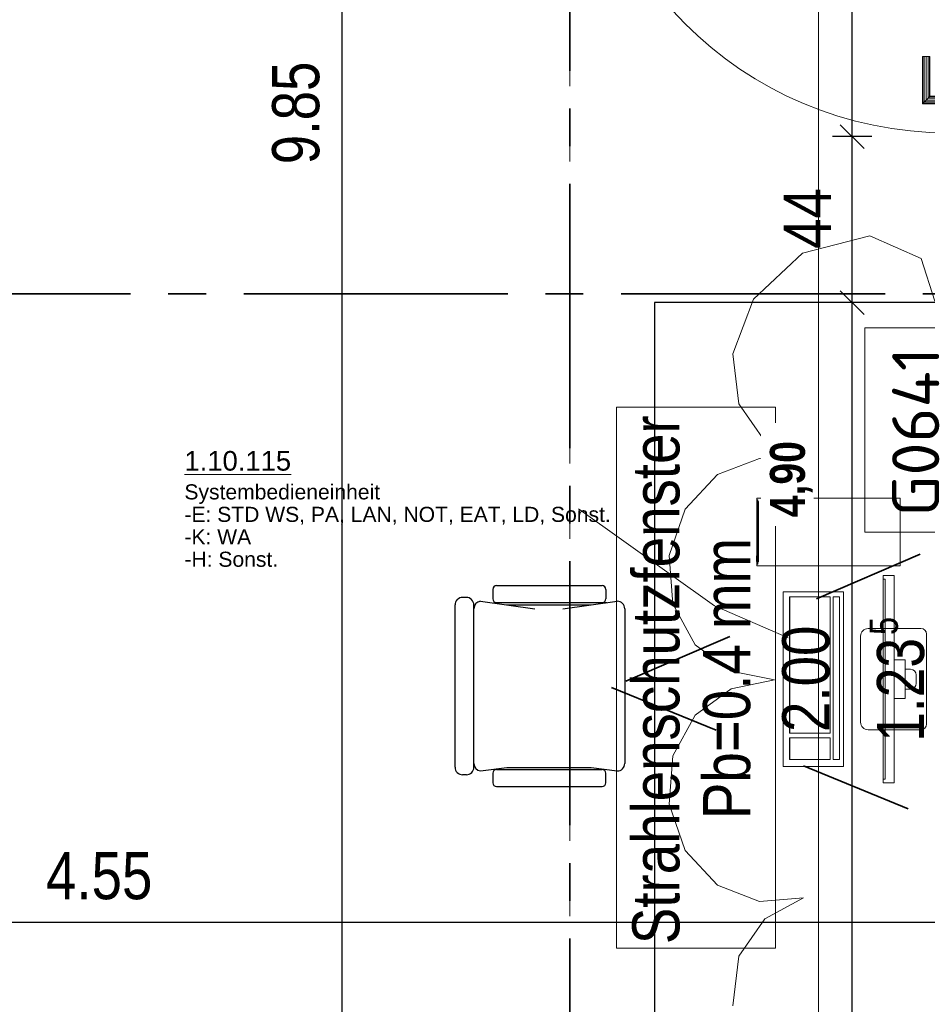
# Model space of a CAD drawing. Header units: metres. Extents: x 29.9 to 45.4, y 22.2 to 35.7.
# Tile 7 of 41: x 33 to 35.4, y 29.4 to 32. Entities that reach past the tile are written whole.
import ezdxf

# ---------------------------------------------------------------- set-up
doc = ezdxf.new("R2010")
doc.units = ezdxf.units.M
for name, pattern in [('_Achse Bemassung_', [0.00309, 0.0015, -0.00053, 0.00053, -0.00053]), ('_Rasterlinie_', [0.0075, 0.004, -0.001, 0.0015, -0.001]), ('IMPORT-STRICHPUNKT2_S5 _5_', [1, 0.7, -0.1, 0.1, -0.1]), ('IMPORT-VERDECKT2_S2 _5_', [0.55, 0.3, -0.25])]:
    doc.linetypes.add(name, pattern=pattern)
for name, color, linetype, lineweight, true_color in [('1233-X-Ref ARC-BTG_00_dwg', 7, 'Continuous', 5, 0x767676), ('M---BAUGD------', 7, 'Continuous', 5, 0xf50000), ('Tür', 1, 'Continuous', 25, 0xff0000)]:
    doc.layers.add(name, color=color, linetype=linetype, lineweight=lineweight, true_color=true_color)
for name, color, linetype, lineweight in [('A-DOOR', 7, 'Continuous', 9), ('Achsen', 7, 'Continuous', 25), ('Allgemein01', 7, 'Continuous', 9), ('HT---MT-Einrichtung', 7, 'Continuous', 9), ('M---TEXTD------', 7, 'Continuous', 5), ('M---VERMD------', 7, 'Continuous', 5), ('M---VERMD-------50', 7, 'Continuous', 5), ('Möbel lose _GR relevant_', 7, 'IMPORT-VERDECKT2_S2 _5_', 25), ('S-GRID', 7, 'Continuous', 5)]:
    doc.layers.add(name, color=color, linetype=linetype, lineweight=lineweight)
doc.styles.add('Arial', font='arial.ttf', dxfattribs={"width": 0.8, "height": 0.125})
doc.styles.add('Arial_12', font='arial.ttf', dxfattribs={"width": 0.82, "height": 0.075})
doc.styles.add('Arial_16', font='arial.ttf', dxfattribs={"width": 0.81, "height": 0.125})
doc.styles.add('Arial_18', font='arial.ttf', dxfattribs={"height": 0.052})
doc.styles.add('Arial_19', font='arial.ttf', dxfattribs={"height": 0.04})
doc.styles.add('Arial_3', font='arial.ttf', dxfattribs={"width": 0.83, "height": 0.125})
doc.styles.add('Arial_B', font='arialbd.ttf', dxfattribs={"width": 0.8, "height": 0.092857})
doc.styles.add('ISOCP', font='isocp___.ttf', dxfattribs={"width": 1.14, "height": 0.125})
doc.dimstyles.new('HT-BEM-AFU_2', dxfattribs={"dimscale": 0.3048, "dimtxt": 0.091823, "dimasz": 0.164042, "dimexe": 0.164042, "dimexo": 0.0625, "dimgap": 0.016404, "dimtad": 1, "dimrnd": 0.001, "dimzin": 0, "dimdsep": 46, "dimtxsty": 'Arial_B', "dimblk1": 'OBLIQUE', "dimblk2": 'OBLIQUE', "dimsah": 1, "dimcen": 0.09, "dimdle": 0.082021, "dimazin": 0, "dimtfac": 1, "dimtdec": 4, "dimtix": 1, "dimtmove": 0, "dimatfit": 3, "dimfxl": 0.164042, "dimfxlon": 1, "dimtvp": 1, "dimtfill": 1, "dimtolj": 1, "dimtzin": 0, "dimarcsym": 2})

# ---------------------------------------------------------------- blocks, each defined once
blk = doc.blocks.new('DirectShape - GSKKBA-5M GG-- 000V21-260422-2515613-OKFFB EG - G0641-Rö-für Ausschreibung')
at = {"layer": 'A-DOOR'}
for p, q in [((0.0863, 0.2407), (0.085, 0.242)), ((0.085, 0.242), (0.085, 0.192)), ((0.085, 0.242), (0.0863, 0.2407)), ((0.21, 0.242), (0.085, 0.242)), ((0.09, 0.237), (0.0863, 0.2407)), ((0.0863, 0.2407), (0.0863, 0.192)), ((0.0863, 0.2407), (0.0863, 0.192)), ((0.0863, 0.2407), (0.09, 0.237)), ((0.21, 0.2407), (0.0863, 0.2407)), ((0.21, 0.2407), (0.0863, 0.2407)), ((0.095, 0.232), (0.09, 0.237)), ((0.09, 0.237), (0.09, 0.192)), ((0.09, 0.237), (0.09, 0.192)), ((0.09, 0.237), (0.095, 0.232)), ((0.21, 0.237), (0.09, 0.237)), ((0.21, 0.237), (0.09, 0.237)), ((0.21, 0.2407), (0.21, 0.242)), ((0.21, 0.242), (0.21, 0.2407)), ((0.21, 0.237), (0.21, 0.2407)), ((0.21, 0.2407), (0.21, 0.237)), ((0.21, 0.237), (0.21, 0.232)), ((0.21, 0.232), (0.21, 0.237)), ((0.095, 0.192), (0.095, 0.232)), ((0.095, 0.232), (0.095, 0.192)), ((0.095, 0.232), (0.1, 0.227)), ((0.1, 0.227), (0.095, 0.232)), ((0.095, 0.232), (0.21, 0.232)), ((0.21, 0.232), (0.095, 0.232)), ((0.1, 0.227), (0.1, 0.192)), ((0.1, 0.227), (0.1037, 0.2233)), ((0.1037, 0.2233), (0.1, 0.227)), ((0.1, 0.227), (0.1, 0.192)), ((0.21, 0.227), (0.1, 0.227)), ((0.21, 0.227), (0.1, 0.227)), ((0.1037, 0.2233), (0.1037, 0.192)), ((0.1037, 0.2233), (0.105, 0.222)), ((0.105, 0.222), (0.1037, 0.2233)), ((0.1037, 0.2233), (0.1037, 0.192)), ((0.21, 0.2233), (0.1037, 0.2233)), ((0.21, 0.2233), (0.1037, 0.2233)), ((0.105, 0.222), (0.105, 0.192)), ((0.21, 0.222), (0.105, 0.222)), ((0.21, 0.232), (0.21, 0.227)), ((0.21, 0.227), (0.21, 0.232)), ((0.21, 0.227), (0.21, 0.2233)), ((0.21, 0.2233), (0.21, 0.227)), ((0.21, 0.2233), (0.21, 0.222)), ((0.21, 0.222), (0.21, 0.2233)), ((1, 0.192), (0.01, 0.192)), ((0.01, 0.192), (0.01, 0.152)), ((0.01, 0.152), (0.01, 0.192)), ((1, 0.192), (0.01, 0.192)), ((0.0712, 0.2045), (0.0675, 0.2045)), ((0.0675, 0.2045), (0.0712, 0.2045)), ((0.0675, 0.192), (0.0675, 0.2045)), ((0.0712, 0.2045), (0.0675, 0.2045)), ((0.0675, 0.2045), (0.0712, 0.2045)), ((0.0675, 0.192), (0.0675, 0.2045)), ((0.0675, 0.192), (0.0712, 0.192)), ((0.0712, 0.192), (0.0675, 0.192)), ((0.0675, 0.192), (0.0712, 0.192)), ((0.0712, 0.192), (0.0675, 0.192)), ((0.0712, 0.2045), (0.0812, 0.2045)), ((0.0812, 0.2045), (0.0712, 0.2045)), ((0.0712, 0.2045), (0.0712, 0.192)), ((0.0712, 0.192), (0.0712, 0.2045)), ((0.0712, 0.2045), (0.0812, 0.2045)), ((0.0812, 0.2045), (0.0712, 0.2045)), ((0.0712, 0.2045), (0.0712, 0.192)), ((0.0712, 0.192), (0.0712, 0.2045)), ((0.0712, 0.192), (0.0812, 0.192)), ((0.0812, 0.192), (0.0712, 0.192)), ((0.0712, 0.192), (0.0812, 0.192)), ((0.0812, 0.192), (0.0712, 0.192)), ((0.0812, 0.2045), (0.095, 0.2045)), ((0.095, 0.2045), (0.0812, 0.2045)), ((0.0812, 0.192), (0.0812, 0.2045)), ((0.0812, 0.192), (0.0812, 0.2045)), ((0.0812, 0.2045), (0.095, 0.2045)), ((0.095, 0.2045), (0.0812, 0.2045)), ((0.0812, 0.192), (0.0812, 0.2045)), ((0.0812, 0.192), (0.0812, 0.2045)), ((0.0812, 0.192), (0.095, 0.192)), ((0.095, 0.192), (0.0812, 0.192)), ((0.0812, 0.192), (0.095, 0.192)), ((0.095, 0.192), (0.0812, 0.192)), ((0.0863, 0.192), (0.085, 0.192)), ((0.085, 0.192), (0.0863, 0.192)), ((0.09, 0.192), (0.0863, 0.192)), ((0.0863, 0.192), (0.09, 0.192)), ((0.095, 0.192), (0.09, 0.192)), ((0.09, 0.192), (0.095, 0.192)), ((0.095, 0.2045), (0.1087, 0.2045)), ((0.1087, 0.2045), (0.095, 0.2045)), ((0.095, 0.192), (0.095, 0.2045)), ((0.095, 0.192), (0.095, 0.2045)), ((0.095, 0.2045), (0.1087, 0.2045)), ((0.1087, 0.2045), (0.095, 0.2045)), ((0.095, 0.192), (0.095, 0.2045)), ((0.095, 0.192), (0.095, 0.2045)), ((0.095, 0.192), (0.1087, 0.192)), ((0.1087, 0.192), (0.095, 0.192)), ((0.1, 0.192), (0.095, 0.192)), ((0.095, 0.192), (0.1, 0.192)), ((0.095, 0.192), (0.1087, 0.192)), ((0.1087, 0.192), (0.095, 0.192)), ((0.1, 0.192), (0.1037, 0.192)), ((0.1037, 0.192), (0.1, 0.192)), ((0.1037, 0.192), (0.105, 0.192)), ((0.105, 0.192), (0.1037, 0.192)), ((0.1087, 0.2045), (0.1188, 0.2045)), ((0.1188, 0.2045), (0.1087, 0.2045)), ((0.1087, 0.192), (0.1087, 0.2045)), ((0.1087, 0.192), (0.1087, 0.2045)), ((0.1087, 0.2045), (0.1188, 0.2045)), ((0.1188, 0.2045), (0.1087, 0.2045)), ((0.1087, 0.192), (0.1087, 0.2045)), ((0.1087, 0.192), (0.1087, 0.2045)), ((0.1087, 0.192), (0.1188, 0.192)), ((0.1188, 0.192), (0.1087, 0.192)), ((0.1087, 0.192), (0.1188, 0.192)), ((0.1188, 0.192), (0.1087, 0.192)), ((0.1188, 0.2045), (0.1225, 0.2045)), ((0.1225, 0.2045), (0.1188, 0.2045)), ((0.1188, 0.192), (0.1188, 0.2045)), ((0.1188, 0.192), (0.1188, 0.2045)), ((0.1188, 0.2045), (0.1225, 0.2045)), ((0.1225, 0.2045), (0.1188, 0.2045)), ((0.1188, 0.192), (0.1188, 0.2045)), ((0.1188, 0.192), (0.1188, 0.2045)), ((0.1188, 0.192), (0.1225, 0.192)), ((0.1225, 0.192), (0.1188, 0.192)), ((0.1188, 0.192), (0.1225, 0.192)), ((0.1225, 0.192), (0.1188, 0.192)), ((0.1225, 0.192), (0.1225, 0.2045)), ((0.1225, 0.192), (0.1225, 0.2045)), ((1, 0.152), (1, 0.192)), ((1, 0.152), (1, 0.192)), ((0, 0.172), (-0.03, 0.172)), ((-0.03, 0.172), (-0.03, 0.152)), ((-0.03, 0.152), (-0.03, 0.172)), ((0, 0.172), (-0.03, 0.172)), ((0.03, 0.172), (0, 0.172)), ((0, 0.172), (0, -0.02)), ((0, -0.02), (0, 0.172)), ((0.03, 0.172), (0, 0.172)), ((0, 0.152), (0, 0.172)), ((0, 0.152), (0, 0.172)), ((0.03, -0.02), (0.03, 0.172)), ((0.03, -0.02), (0.03, 0.172)), ((1.01, 0.172), (0.98, 0.172)), ((0.98, 0.172), (0.98, -0.02)), ((0.98, -0.02), (0.98, 0.172)), ((1.01, 0.172), (0.98, 0.172)), ((1.04, 0.172), (1.01, 0.172)), ((1.01, 0.172), (1.01, 0.152)), ((1.01, 0.172), (1.01, 0.152)), ((1.04, 0.172), (1.01, 0.172)), ((1.01, -0.02), (1.01, 0.172)), ((1.01, -0.02), (1.01, 0.172)), ((1.04, 0.152), (1.04, 0.172)), ((1.04, 0.172), (1.04, 0.152)), ((-0.03, 0.152), (0, 0.152)), ((-0.03, 0.152), (0, 0.152)), ((0.01, 0.152), (1, 0.152)), ((0.01, 0.152), (1, 0.152)), ((0.0712, 0.152), (0.0675, 0.152)), ((0.0675, 0.152), (0.0712, 0.152)), ((0.0675, 0.1395), (0.0675, 0.152)), ((0.0712, 0.152), (0.0675, 0.152)), ((0.0675, 0.152), (0.0712, 0.152)), ((0.0675, 0.1395), (0.0675, 0.152)), ((0.0712, 0.1395), (0.0675, 0.1395)), ((0.0675, 0.1395), (0.0712, 0.1395)), ((0.0712, 0.1395), (0.0675, 0.1395)), ((0.0675, 0.1395), (0.0712, 0.1395)), ((0.0812, 0.152), (0.0712, 0.152)), ((0.0712, 0.152), (0.0812, 0.152)), ((0.0712, 0.152), (0.0712, 0.1395)), ((0.0712, 0.1395), (0.0712, 0.152)), ((0.0812, 0.152), (0.0712, 0.152)), ((0.0712, 0.152), (0.0812, 0.152)), ((0.0712, 0.152), (0.0712, 0.1395)), ((0.0712, 0.1395), (0.0712, 0.152)), ((0.0712, 0.1395), (0.0812, 0.1395)), ((0.0812, 0.1395), (0.0712, 0.1395)), ((0.0712, 0.1395), (0.0812, 0.1395)), ((0.0812, 0.1395), (0.0712, 0.1395)), ((0.0812, 0.152), (0.095, 0.152)), ((0.095, 0.152), (0.0812, 0.152)), ((0.0812, 0.1395), (0.0812, 0.152)), ((0.0812, 0.1395), (0.0812, 0.152)), ((0.0812, 0.152), (0.095, 0.152)), ((0.095, 0.152), (0.0812, 0.152)), ((0.0812, 0.1395), (0.0812, 0.152)), ((0.0812, 0.1395), (0.0812, 0.152)), ((0.0812, 0.1395), (0.095, 0.1395)), ((0.095, 0.1395), (0.0812, 0.1395)), ((0.0812, 0.1395), (0.095, 0.1395)), ((0.095, 0.1395), (0.0812, 0.1395)), ((0.0863, 0.152), (0.085, 0.152)), ((0.085, 0.152), (0.0863, 0.152)), ((0.085, 0.152), (0.085, 0.102)), ((0.09, 0.152), (0.0863, 0.152)), ((0.0863, 0.152), (0.09, 0.152)), ((0.0863, 0.152), (0.0863, 0.1033)), ((0.0863, 0.152), (0.0863, 0.1033)), ((0.09, 0.152), (0.095, 0.152)), ((0.095, 0.152), (0.09, 0.152)), ((0.09, 0.152), (0.09, 0.107)), ((0.09, 0.152), (0.09, 0.107)), ((0.095, 0.152), (0.1087, 0.152)), ((0.1087, 0.152), (0.095, 0.152)), ((0.095, 0.1395), (0.095, 0.152)), ((0.095, 0.1395), (0.095, 0.152)), ((0.095, 0.152), (0.1, 0.152)), ((0.1, 0.152), (0.095, 0.152)), ((0.095, 0.112), (0.095, 0.152)), ((0.095, 0.152), (0.095, 0.112)), ((0.095, 0.152), (0.1087, 0.152)), ((0.1087, 0.152), (0.095, 0.152)), ((0.095, 0.1395), (0.095, 0.152)), ((0.095, 0.1395), (0.095, 0.152)), ((0.095, 0.1395), (0.1087, 0.1395)), ((0.1087, 0.1395), (0.095, 0.1395)), ((0.095, 0.1395), (0.1087, 0.1395)), ((0.1087, 0.1395), (0.095, 0.1395)), ((0.1, 0.152), (0.1037, 0.152)), ((0.1037, 0.152), (0.1, 0.152)), ((0.1, 0.152), (0.1, 0.117)), ((0.1, 0.152), (0.1, 0.117)), ((0.1037, 0.152), (0.105, 0.152)), ((0.105, 0.152), (0.1037, 0.152)), ((0.1037, 0.152), (0.1037, 0.1207)), ((0.1037, 0.152), (0.1037, 0.1207)), ((0.105, 0.152), (0.105, 0.122)), ((0.1087, 0.152), (0.1188, 0.152)), ((0.1188, 0.152), (0.1087, 0.152)), ((0.1087, 0.1395), (0.1087, 0.152)), ((0.1087, 0.1395), (0.1087, 0.152)), ((0.1087, 0.152), (0.1188, 0.152)), ((0.1188, 0.152), (0.1087, 0.152)), ((0.1087, 0.1395), (0.1087, 0.152)), ((0.1087, 0.1395), (0.1087, 0.152)), ((0.1087, 0.1395), (0.1188, 0.1395)), ((0.1188, 0.1395), (0.1087, 0.1395)), ((0.1087, 0.1395), (0.1188, 0.1395)), ((0.1188, 0.1395), (0.1087, 0.1395)), ((0.1188, 0.152), (0.1225, 0.152)), ((0.1225, 0.152), (0.1188, 0.152)), ((0.1188, 0.1395), (0.1188, 0.152)), ((0.1188, 0.1395), (0.1188, 0.152)), ((0.1188, 0.152), (0.1225, 0.152)), ((0.1225, 0.152), (0.1188, 0.152)), ((0.1188, 0.1395), (0.1188, 0.152)), ((0.1188, 0.1395), (0.1188, 0.152)), ((0.1188, 0.1395), (0.1225, 0.1395)), ((0.1225, 0.1395), (0.1188, 0.1395)), ((0.1188, 0.1395), (0.1225, 0.1395)), ((0.1225, 0.1395), (0.1188, 0.1395)), ((0.1225, 0.1395), (0.1225, 0.152)), ((0.1225, 0.1395), (0.1225, 0.152)), ((1.01, 0.152), (1.04, 0.152)), ((1.01, 0.152), (1.04, 0.152)), ((0.0863, 0.1033), (0.09, 0.107)), ((0.09, 0.107), (0.0863, 0.1033)), ((0.09, 0.107), (0.095, 0.112)), ((0.095, 0.112), (0.09, 0.107)), ((0.09, 0.107), (0.21, 0.107)), ((0.09, 0.107), (0.21, 0.107)), ((0.1, 0.117), (0.095, 0.112)), ((0.095, 0.112), (0.1, 0.117)), ((0.21, 0.112), (0.095, 0.112)), ((0.095, 0.112), (0.21, 0.112)), ((0.1037, 0.1207), (0.1, 0.117)), ((0.1, 0.117), (0.1037, 0.1207)), ((0.1, 0.117), (0.21, 0.117)), ((0.1, 0.117), (0.21, 0.117)), ((0.105, 0.122), (0.1037, 0.1207)), ((0.1037, 0.1207), (0.105, 0.122)), ((0.1037, 0.1207), (0.21, 0.1207)), ((0.1037, 0.1207), (0.21, 0.1207)), ((0.105, 0.122), (0.21, 0.122)), ((0.21, 0.1207), (0.21, 0.122)), ((0.21, 0.122), (0.21, 0.1207)), ((0.21, 0.117), (0.21, 0.1207)), ((0.21, 0.1207), (0.21, 0.117)), ((0.21, 0.117), (0.21, 0.112)), ((0.21, 0.112), (0.21, 0.117)), ((0.21, 0.112), (0.21, 0.107)), ((0.21, 0.107), (0.21, 0.112)), ((0.21, 0.107), (0.21, 0.1033)), ((0.21, 0.1033), (0.21, 0.107)), ((0.085, 0.102), (0.0863, 0.1033)), ((0.0863, 0.1033), (0.085, 0.102)), ((0.085, 0.102), (0.21, 0.102)), ((0.0863, 0.1033), (0.21, 0.1033)), ((0.0863, 0.1033), (0.21, 0.1033)), ((0.21, 0.1033), (0.21, 0.102)), ((0.21, 0.102), (0.21, 0.1033)), ((0, 0), (-0.03, 0)), ((-0.03, 0), (-0.03, -0.02)), ((-0.03, -0.02), (-0.03, 0)), ((0, 0), (-0.03, 0)), ((0, -0.02), (0, 0)), ((0, -0.02), (0, 0)), ((1.04, 0), (1.01, 0)), ((1.01, 0), (1.01, -0.02)), ((1.01, 0), (1.01, -0.02)), ((1.04, 0), (1.01, 0)), ((1.04, -0.02), (1.04, 0)), ((1.04, 0), (1.04, -0.02)), ((-0.03, -0.02), (0, -0.02)), ((-0.03, -0.02), (0, -0.02)), ((0, -0.02), (0.03, -0.02)), ((0, -0.02), (0.03, -0.02)), ((0.98, -0.02), (1.01, -0.02)), ((0.98, -0.02), (1.01, -0.02)), ((1.01, -0.02), (1.04, -0.02)), ((1.01, -0.02), (1.04, -0.02))]:
    blk.add_line(p, q, dxfattribs=at)
blk = doc.blocks.new('DirectShape - G0641_2-2515614-OKFFB EG - G0641-Rö-für Ausschreibung')
blk.add_blockref('DirectShape - GSKKBA-5M GG-- 000V21-260422-2515613-OKFFB EG - G0641-Rö-für Ausschreibung', (0, 0))
blk = doc.blocks.new('GSKKBA-5M GG-- 000V21-260422_ifc-1-OKFFB EG - G0641-Rö-für Ausschreibung')
at = {"layer": 'A-DOOR', "lineweight": 9, "rotation": 90}
blk.add_blockref('DirectShape - G0641_2-2515614-OKFFB EG - G0641-Rö-für Ausschreibung', (35.627, 31.69), dxfattribs=at)
blk = doc.blocks.new('HT_11xxxx_Systembedieneinheit - HT_110115-7734438-OKFFB EG - G0641-Rö-für Ausschreibung')
at = {"layer": 'M---BAUGD------'}
for p, q in [((-0.1342, -0.0949), (-0.1342, -0.235)), ((-0.1342, -0.235), (-0.1342, -0.0949)), ((0.1192, -0.0799), (-0.1192, -0.0799)), ((-0.1192, -0.0799), (0.1192, -0.0799)), ((0.1342, -0.235), (0.1342, -0.0949)), ((0.1342, -0.0949), (0.1342, -0.235)), ((-0.0263, -0.1222), (-0.0263, -0.1364)), ((-0.0263, -0.1364), (-0.0263, -0.1222)), ((0.0113, -0.1072), (-0.0113, -0.1072)), ((-0.0113, -0.1072), (0.0113, -0.1072)), ((0.0263, -0.1364), (0.0263, -0.1222)), ((0.0263, -0.1222), (0.0263, -0.1364)), ((-0.3, -0.15), (-0.48, -0.15)), ((-0.48, -0.15), (-0.48, -0.53)), ((-0.48, -0.53), (-0.48, -0.15)), ((-0.48, -0.15), (-0.3, -0.15)), ((-0.3, -0.53), (-0.3, -0.15)), ((-0.3, -0.15), (-0.3, -0.53)), ((-0.0509, -0.1364), (-0.0509, -0.1657)), ((-0.0309, -0.1364), (-0.0509, -0.1364)), ((-0.0309, -0.1364), (-0.0509, -0.1364)), ((0.0309, -0.1364), (-0.0309, -0.1364)), ((-0.0309, -0.1364), (0.0309, -0.1364)), ((-0.0263, -0.1364), (0.0263, -0.1364)), ((0.0263, -0.1364), (-0.0263, -0.1364)), ((0.0509, -0.1364), (0.0309, -0.1364)), ((0.0509, -0.1364), (0.0309, -0.1364)), ((0.0509, -0.1657), (0.0509, -0.1364)), ((-0.275, -0.1657), (0.275, -0.1657)), ((0.275, -0.1657), (-0.275, -0.1657)), ((-0.275, -0.1949), (-0.275, -0.1657)), ((-0.275, -0.1657), (-0.275, -0.1949)), ((-0.0509, -0.1657), (-0.0309, -0.1657)), ((-0.0509, -0.1657), (-0.0309, -0.1657)), ((0.0309, -0.1657), (-0.0309, -0.1657)), ((-0.0309, -0.1657), (0.0309, -0.1657)), ((0.0309, -0.1657), (0.0509, -0.1657)), ((0.0309, -0.1657), (0.0509, -0.1657)), ((0.275, -0.1657), (0.275, -0.1949)), ((0.275, -0.1657), (0.275, -0.1949)), ((-0.275, -0.1949), (0.275, -0.1949)), ((0.275, -0.1949), (-0.275, -0.1949)), ((-0.265, -0.19), (0.265, -0.19)), ((0.265, -0.19), (-0.265, -0.19)), ((-0.265, -0.19), (-0.265, -0.1949)), ((-0.265, -0.1949), (-0.265, -0.19)), ((-0.265, -0.1949), (0.265, -0.1949)), ((0.265, -0.1949), (-0.265, -0.1949)), ((0.265, -0.1949), (0.265, -0.19)), ((0.265, -0.1949), (0.265, -0.19)), ((-0.1142, -0.255), (0.1142, -0.255)), ((0.1142, -0.255), (-0.1142, -0.255)), ((0.2318, -0.3001), (-0.2318, -0.3001)), ((-0.2318, -0.3001), (-0.2318, -0.3055)), ((-0.2318, -0.3001), (-0.2318, -0.4601)), ((-0.2318, -0.3001), (0.2318, -0.3001)), ((-0.2318, -0.4569), (-0.2318, -0.3055)), ((-0.2182, -0.3271), (-0.2182, -0.3104)), ((-0.2182, -0.3104), (0.2132, -0.3104)), ((-0.2182, -0.3104), (-0.2182, -0.3107)), ((0.2132, -0.3107), (-0.2182, -0.3107)), ((-0.2182, -0.3107), (-0.2182, -0.3274)), ((0.2132, -0.3104), (0.2132, -0.3271)), ((0.2132, -0.3104), (0.2132, -0.3107)), ((0.2132, -0.3274), (0.2132, -0.3107)), ((0.2318, -0.4601), (0.2318, -0.3001)), ((0.2318, -0.3055), (0.2318, -0.3001)), ((0.2318, -0.3055), (0.2318, -0.4569)), ((0.2132, -0.3271), (-0.2182, -0.3271)), ((-0.2182, -0.3271), (-0.2182, -0.3274)), ((-0.2182, -0.3274), (0.2132, -0.3274)), ((-0.2182, -0.4427), (-0.2182, -0.3353)), ((-0.2182, -0.3353), (0.1432, -0.3353)), ((-0.2182, -0.3353), (-0.2182, -0.3356)), ((0.1432, -0.3356), (-0.2182, -0.3356)), ((-0.2182, -0.3356), (-0.2182, -0.443)), ((0.1432, -0.3353), (0.1432, -0.4427)), ((0.1432, -0.3353), (0.1432, -0.3356)), ((0.1432, -0.443), (0.1432, -0.3356)), ((0.1552, -0.4427), (0.1552, -0.3353)), ((0.1552, -0.3353), (0.2132, -0.3353)), ((0.1552, -0.3353), (0.1552, -0.3356)), ((0.2132, -0.3356), (0.1552, -0.3356)), ((0.1552, -0.3356), (0.1552, -0.443)), ((0.2132, -0.3274), (0.2132, -0.3271)), ((0.2132, -0.3353), (0.2132, -0.4427)), ((0.2132, -0.3353), (0.2132, -0.3356)), ((0.2132, -0.443), (0.2132, -0.3356)), ((0.1432, -0.4427), (-0.2182, -0.4427)), ((-0.2182, -0.4427), (-0.2182, -0.443)), ((-0.2182, -0.443), (0.1432, -0.443)), ((0.1432, -0.443), (0.1432, -0.4427)), ((0.2132, -0.4427), (0.1552, -0.4427)), ((0.1552, -0.4427), (0.1552, -0.443)), ((0.1552, -0.443), (0.2132, -0.443)), ((0.2132, -0.443), (0.2132, -0.4427)), ((-0.2318, -0.4569), (-0.2318, -0.4601)), ((-0.2318, -0.4601), (0.2318, -0.4601)), ((-0.2318, -0.4601), (0.2318, -0.4601)), ((0.2318, -0.4601), (0.2318, -0.4569)), ((-0.48, -0.53), (-0.3, -0.53)), ((-0.3, -0.53), (-0.48, -0.53)), ((-0.305, -0.5274), (-0.475, -0.5274)), ((-0.475, -0.5274), (-0.305, -0.5274)), ((-0.475, -0.53), (-0.475, -0.5274)), ((-0.475, -0.53), (-0.475, -0.5274)), ((-0.475, -0.53), (-0.305, -0.53)), ((-0.305, -0.53), (-0.475, -0.53)), ((-0.3108, -0.5251), (-0.4708, -0.5251)), ((-0.4708, -0.5251), (-0.3108, -0.5251)), ((-0.4708, -0.5274), (-0.4708, -0.5251)), ((-0.4708, -0.5274), (-0.4708, -0.5251)), ((-0.4708, -0.5274), (-0.3108, -0.5274)), ((-0.3108, -0.5274), (-0.4708, -0.5274)), ((-0.4638, -0.5274), (-0.4588, -0.5274)), ((-0.4588, -0.5274), (-0.4638, -0.5274)), ((-0.4638, -0.5274), (-0.4638, -0.53)), ((-0.4638, -0.53), (-0.4638, -0.5274)), ((-0.4588, -0.53), (-0.4638, -0.53)), ((-0.4638, -0.53), (-0.4588, -0.53)), ((-0.4588, -0.53), (-0.4588, -0.5274)), ((-0.4588, -0.53), (-0.4588, -0.5274)), ((-0.3344, -0.5283), (-0.4544, -0.5283)), ((-0.4544, -0.5283), (-0.3344, -0.5283)), ((-0.4544, -0.53), (-0.4544, -0.5283)), ((-0.4544, -0.53), (-0.4544, -0.5283)), ((-0.4544, -0.53), (-0.3344, -0.53)), ((-0.3344, -0.53), (-0.4544, -0.53)), ((-0.3394, -0.5283), (-0.4494, -0.5283)), ((-0.4494, -0.5283), (-0.3394, -0.5283)), ((-0.4494, -0.53), (-0.4494, -0.5283)), ((-0.4494, -0.53), (-0.4494, -0.5283)), ((-0.3394, -0.53), (-0.4494, -0.53)), ((-0.4494, -0.53), (-0.3394, -0.53)), ((-0.4488, -0.5274), (-0.4438, -0.5274)), ((-0.4438, -0.5274), (-0.4488, -0.5274)), ((-0.4488, -0.5274), (-0.4488, -0.53)), ((-0.4488, -0.53), (-0.4488, -0.5274)), ((-0.4438, -0.53), (-0.4488, -0.53)), ((-0.4488, -0.53), (-0.4438, -0.53)), ((-0.4438, -0.53), (-0.4438, -0.5274)), ((-0.4438, -0.53), (-0.4438, -0.5274)), ((-0.4296, -0.5274), (-0.4296, -0.53)), ((-0.4296, -0.5274), (-0.4241, -0.5274)), ((-0.4296, -0.5274), (-0.4241, -0.5274)), ((-0.4241, -0.53), (-0.4296, -0.53)), ((-0.4241, -0.53), (-0.4296, -0.53)), ((-0.4241, -0.53), (-0.4241, -0.5274)), ((-0.4146, -0.5274), (-0.4146, -0.53)), ((-0.4146, -0.5274), (-0.4091, -0.5274)), ((-0.4146, -0.5274), (-0.4091, -0.5274)), ((-0.4091, -0.53), (-0.4146, -0.53)), ((-0.4091, -0.53), (-0.4146, -0.53)), ((-0.4091, -0.53), (-0.4091, -0.5274)), ((-0.3394, -0.5283), (-0.3394, -0.53)), ((-0.3394, -0.53), (-0.3394, -0.5283)), ((-0.3353, -0.5283), (-0.3353, -0.53)), ((-0.3353, -0.5283), (-0.3153, -0.5283)), ((-0.3353, -0.5283), (-0.3153, -0.5283)), ((-0.3153, -0.53), (-0.3353, -0.53)), ((-0.3153, -0.53), (-0.3353, -0.53)), ((-0.3344, -0.5283), (-0.3344, -0.53)), ((-0.3344, -0.53), (-0.3344, -0.5283)), ((-0.3116, -0.53), (-0.3266, -0.53)), ((-0.3266, -0.53), (-0.3116, -0.53)), ((-0.3266, -0.53), (-0.3266, -0.5309)), ((-0.3266, -0.53), (-0.3266, -0.5309)), ((-0.3116, -0.5309), (-0.3266, -0.5309)), ((-0.3266, -0.5309), (-0.3116, -0.5309)), ((-0.3153, -0.53), (-0.3153, -0.5283)), ((-0.3116, -0.5309), (-0.3116, -0.53)), ((-0.3116, -0.53), (-0.3116, -0.5309)), ((-0.3108, -0.5251), (-0.3108, -0.5274)), ((-0.3108, -0.5274), (-0.3108, -0.5251)), ((-0.305, -0.5274), (-0.305, -0.53)), ((-0.305, -0.53), (-0.305, -0.5274))]:
    blk.add_line(p, q, dxfattribs=at)
for centre, radius, start, end in [((-0.1192, -0.0949), 0.015, 90, 180), ((-0.1192, -0.0949), 0.015, 90, 180), ((0.1192, -0.0949), 0.015, 360, 90), ((0.1192, -0.0949), 0.015, 0, 90), ((-0.0113, -0.1222), 0.015, 90, 180), ((-0.0113, -0.1222), 0.015, 90, 180), ((0.0113, -0.1222), 0.015, 360, 90), ((0.0113, -0.1222), 0.015, 0, 90), ((-0.1142, -0.235), 0.02, 180, 270), ((-0.1142, -0.235), 0.02, 180, 270), ((0.1142, -0.235), 0.02, 270, 360), ((0.1142, -0.235), 0.02, 270, 360)]:
    blk.add_arc(centre, radius, start, end, dxfattribs=at)
blk = doc.blocks.new('1233-X-Ref ARC-BTG_00_dwg-10239373-OKFFB EG - G0641-Rö-für Ausschreibung')
at = {"layer": '1233-X-Ref ARC-BTG_00_dwg', "color": 7, "lineweight": 25}
for p, q in [((59.039, 36.9172), (58.976, 36.9802)), ((59.039, 36.4772), (58.976, 36.5402))]:
    blk.add_line(p, q, dxfattribs=at)
at = {"layer": '1233-X-Ref ARC-BTG_00_dwg', "color": 7, "linetype": 'IMPORT-STRICHPUNKT2_S5 _5_', "lineweight": 35}
blk.add_line((54.3947, 36.5317), (68.5929, 36.5317), dxfattribs=at)
at = {"layer": '1233-X-Ref ARC-BTG_00_dwg', "color": 7, "lineweight": 25, "flags": 128}
for points in [[(57.6553, 29.5337), (57.6553, 29.5837), (57.6553, 30.6179), (57.6553, 31.9337), (57.6553, 32.0837), (57.6553, 33.6591), (57.6553, 40.3273)], [(59.0075, 29.5312), (59.0075, 29.5837), (59.0075, 30.1453), (59.0075, 30.4518), (59.0075, 30.5337), (59.0075, 30.8025), (59.0075, 31.0638), (59.0075, 32.1487), (59.0075, 33.0337), (59.0075, 34.5087), (59.0075, 36.5087), (59.0075, 36.9487), (59.0075, 37.9587), (59.0075, 38.4845), (59.0075, 38.537)], [(59.06, 36.9487), (59.0075, 36.9487), (58.955, 36.9487)], [(59.06, 36.5087), (59.0075, 36.5087), (58.955, 36.5087)], [(54.3947, 34.8668), (54.4336, 34.8668), (54.5844, 34.8668), (54.7344, 34.8668), (59.2836, 34.8668), (59.4356, 34.8668), (63.8086, 34.8668), (63.9606, 34.8668), (64.1086, 34.8668), (64.9936, 34.8668), (65.8336, 34.8668), (65.9836, 34.8668), (68.2836, 34.8668), (68.4336, 34.8668), (68.5929, 34.8668)]]:
    blk.add_lwpolyline(points, dxfattribs=at)
at = {"layer": '1233-X-Ref ARC-BTG_00_dwg', "color": 96, "lineweight": 9, "true_color": 0x007f00, "flags": 128}
blk.add_lwpolyline([(59.2269, 36.5127), (59.1906, 36.6253), (59.0543, 36.6857), (58.8754, 36.6394), (58.7458, 36.5176), (58.6914, 36.373), (58.7067, 36.2408), (58.7758, 36.1419), (58.8788, 36.0862), (58.7621, 36.096), (58.6503, 36.053), (58.5644, 35.9612), (58.5221, 35.8385), (58.5319, 35.7104), (58.5909, 35.602), (58.6866, 35.532), (58.8013, 35.5087), (58.6866, 35.4854), (58.5909, 35.4154), (58.5319, 35.3071), (58.5221, 35.1789), (58.5644, 35.0562), (58.6503, 34.9644), (58.7621, 34.9214), (58.8788, 34.9312), (58.7758, 34.8755), (58.7067, 34.7766), (58.6914, 34.6444)], dxfattribs=at)
at = {"layer": '1233-X-Ref ARC-BTG_00_dwg', "color": 5, "lineweight": 25, "true_color": 0x0000ff, "flags": 128}
blk.add_lwpolyline([(59.2836, 36.5087), (58.4836, 36.5087), (58.4836, 34.5087), (59.2844, 34.5087)], dxfattribs=at)
at = {"layer": '1233-X-Ref ARC-BTG_00_dwg', "color": 7, "lineweight": 9, "flags": 128}
for points in [[(59.2491, 35.9), (59.2491, 36.4417), (59.0408, 36.4417), (59.0408, 35.9)], [(58.8038, 34.7979), (58.8038, 36.2319), (58.383, 36.2319), (58.383, 34.7979)]]:
    blk.add_lwpolyline(points, close=True, dxfattribs=at)
at = {"layer": 'Achsen', "linetype": 'IMPORT-STRICHPUNKT2_S5 _5_', "lineweight": 35}
blk.add_line((58.2586, 28.1233), (58.2586, 40.3273), dxfattribs=at)
at = {"layer": 'Allgemein01', "color": 30, "linetype": 'IMPORT-VERDECKT2_S2 _5_', "lineweight": 35, "true_color": 0xff7f00}
for p, q in [((58.4076, 35.5052), (60.6461, 36.4714)), ((58.3691, 35.4886), (60.4087, 34.6555))]:
    blk.add_line(p, q, dxfattribs=at)
at = {"layer": 'Möbel lose _GR relevant_', "color": 6, "linetype": 'Continuous', "true_color": 0xff00ff}
for p, q in [((58.0647, 35.7585), (58.3447, 35.7585)), ((58.0547, 35.7485), (58.0547, 35.7235)), ((58.3547, 35.7485), (58.3547, 35.7235)), ((57.9547, 35.2773), (57.9547, 35.7073)), ((57.9849, 35.7273), (57.9741, 35.7273)), ((58.0047, 35.2773), (58.0047, 35.7073)), ((58.0226, 35.7173), (58.1666, 35.6974)), ((58.0647, 35.7135), (58.3571, 35.7135)), ((58.0917, 35.7077), (58.3156, 35.7077)), ((58.2406, 35.6974), (58.3847, 35.7173)), ((58.4047, 35.6973), (58.4047, 35.2873)), ((58.0547, 35.2611), (58.0547, 35.2361)), ((58.0647, 35.2711), (58.3447, 35.2711)), ((58.3547, 35.2361), (58.3547, 35.2611)), ((57.9847, 35.2573), (57.9741, 35.2573)), ((58.0647, 35.2261), (58.3447, 35.2261))]:
    blk.add_line(p, q, dxfattribs=at)
at = {"layer": 'Möbel lose _GR relevant_', "color": 6, "linetype": 'Continuous', "true_color": 0xff00ff, "flags": 128}
blk.add_lwpolyline([(58.0226, 35.2673), (58.0917, 35.2768), (58.3156, 35.2768), (58.3847, 35.2673)], dxfattribs=at)
at = {"layer": 'Möbel lose _GR relevant_', "color": 6, "linetype": 'Continuous', "true_color": 0xff00ff}
for centre, radius, start, end in [((58.0647, 35.7485), 0.01, 90, 180), ((58.3447, 35.7485), 0.01, 0, 90), ((57.9747, 35.7073), 0.02, 89.4382, 180), ((57.9847, 35.7073), 0.02, 0, 90.5597), ((58.0247, 35.6974), 0.02, 96.0272, 180), ((58.0647, 35.7235), 0.01, 180, 270), ((58.3447, 35.7235), 0.01, 270, 0), ((58.3847, 35.6973), 0.02, 0, 90), ((58.0247, 35.2872), 0.02, 180, 263.9728), ((58.3847, 35.2873), 0.02, 270, 0), ((57.9747, 35.2773), 0.02, 180, 270.1868), ((57.9847, 35.2773), 0.02, 269.807, 0), ((58.0647, 35.2611), 0.01, 90, 180), ((58.3447, 35.2611), 0.01, 0, 90), ((58.0647, 35.2361), 0.01, 180, 270), ((58.3447, 35.2361), 0.01, 270, 0)]:
    blk.add_arc(centre, radius, start, end, dxfattribs=at)
at = {"layer": 'Tür', "color": 7, "lineweight": 9}
blk.add_arc((59.2636, 37.9487), 0.99, 180, 270, dxfattribs=at)
at = {"layer": '1233-X-Ref ARC-BTG_00_dwg', "color": 7, "lineweight": 9, "attachment_point": 1, "rotation": 90}
for s, insert, char_height, width, line_spacing_factor, style in [('9.85', (57.4698, 36.8755), 0.125, 0.321379, 0.941778, 'Arial'), ('44', (58.8262, 36.6513), 0.125, 0.186706, 0.941778, 'Arial_3'), ('Strahlenschutzfenster', (58.4246, 34.8083), 0.125, 1.629851, 0.941778, 'Arial_3'), ('G0641', (59.1134, 35.9417), 0.125, 0.670364, 1.478621, 'ISOCP'), ('Pb=0.4 mm', (58.6121, 35.1399), 0.125, 0.867724, 0.941778, 'Arial_3'), ('2.00', (58.8219, 35.3706), 0.125, 0.327501, 0.941778, 'Arial_3'), ('5', (59.0536, 35.6278), 0.075, 0.056011, 0.941778, 'Arial_12'), ('1.23', (59.0731, 35.3446), 0.125, 0.321379, 0.941778, 'Arial_16')]:
    blk.add_mtext(s, dxfattribs=dict(at, insert=insert, char_height=char_height, width=width, line_spacing_factor=line_spacing_factor, style=style))
at = {"layer": '1233-X-Ref ARC-BTG_00_dwg', "color": 7, "lineweight": 9, "insert": (56.8703, 35.0523), "char_height": 0.125, "width": 0.327501, "attachment_point": 1, "line_spacing_factor": 0.941778, "style": 'Arial_3'}
blk.add_mtext('4.55', dxfattribs=at)
blk = doc.blocks.new('DIMBLOCK9-OKFFB EG - G0641-Rö-für Ausschreibung')
at = {"layer": 'M---VERMD-------50', "color": 1, "lineweight": 9, "true_color": 0xf50000, "transparency": 16777216}
for p, q in [((35.1092, 33.2238), (35.0842, 33.2488)), ((35.1092, 33.2238), (35.1342, 33.1988)), ((35.1092, 28.3235), (35.0842, 28.3485)), ((35.1092, 28.3235), (35.1342, 28.2985))]:
    blk.add_line(p, q, dxfattribs=at)
at = {"layer": 'M---VERMD-------50', "color": 1, "true_color": 0xf50000, "transparency": 16777216}
for p, q in [((35.1092, 33.2488), (35.1092, 28.2985)), ((35.1092, 33.2238), (35.0592, 33.2238)), ((35.1092, 33.2238), (35.1592, 33.2238)), ((35.1092, 28.3235), (35.0592, 28.3235))]:
    blk.add_line(p, q, dxfattribs=at)
at = {"layer": 'M---VERMD-------50', "color": 1, "linetype": '_Achse Bemassung_', "true_color": 0xf50000, "transparency": 16777216}
blk.add_line((35.1092, 28.3235), (35.1592, 28.3235), dxfattribs=at)
at = {"layer": 'M---VERMD-------50', "color": 0, "transparency": 16777216, "insert": (34.9808, 30.6791), "char_height": 0.09286, "width": 0.226975, "attachment_point": 1, "rotation": 90, "line_spacing_factor": 0.941778, "style": 'Arial_B', "bg_fill": 3, "box_fill_scale": 1.25, "bg_fill_color": 256, "bg_fill_true_color": 13158600, "bg_fill_transparency": 0}
blk.add_mtext('4,90', dxfattribs=at)
blk = doc.blocks.new('_Oblique')
at = {"color": 0, "linetype": 'ByBlock', "lineweight": -2}
blk.add_line((-0.5, -0.5), (0.5, 0.5), dxfattribs=at)

msp = doc.modelspace()

# ---------------------------------------------------------------- linework, layer by layer
at = {"layer": 'M---TEXTD------'}
msp.add_line((34.8343, 30.4439), (34.4738, 30.7018), dxfattribs=at)
at = {"layer": 'S-GRID', "color": 175, "linetype": '_Rasterlinie_', "lineweight": 9, "true_color": 0x5555aa}
msp.add_line((34.45, 22.8217), (34.45, 35.0921), dxfattribs=at)

# ---------------------------------------------------------------- block references
at = {"lineweight": 5}
msp.add_blockref('GSKKBA-5M GG-- 000V21-260422_ifc-1-OKFFB EG - G0641-Rö-für Ausschreibung', (0, 0), dxfattribs=at)
at = {"layer": '1233-X-Ref ARC-BTG_00_dwg', "color": 7, "lineweight": 9}
msp.add_blockref('1233-X-Ref ARC-BTG_00_dwg-10239373-OKFFB EG - G0641-Rö-für Ausschreibung', (-23.8086, -5.2607), dxfattribs=at)
at = {"layer": 'HT---MT-Einrichtung', "color": 1, "true_color": 0xf50000, "rotation": 269.9999999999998}
msp.add_blockref('HT_11xxxx_Systembedieneinheit - HT_110115-7734438-OKFFB EG - G0641-Rö-für Ausschreibung', (35.476, 30.25), dxfattribs=at)

# ---------------------------------------------------------------- texts
at = {"layer": 'M---TEXTD------', "attachment_point": 1}
for s, insert, char_height, width, style in [('\\L1.10.115', (33.4288, 30.8547), 0.052, 0.336709, 'Arial_18'), ('Systembedieneinheit', (33.4288, 30.7664), 0.04, 0.585232, 'Arial_19'), ('-E: STD WS, PA, LAN, NOT, EAT, LD, Sonst.', (33.4288, 30.7068), 0.04, 1.262658, 'Arial_19'), ('-K: WA', (33.4288, 30.6473), 0.04, 0.200422, 'Arial_19'), ('-H: Sonst.', (33.4288, 30.5878), 0.04, 0.272574, 'Arial_19')]:
    msp.add_mtext(s, dxfattribs=dict(at, insert=insert, char_height=char_height, width=width, style=style))

# ---------------------------------------------------------------- next in the draw order: dimensions: what is measured, and where the dimension line sits
at = {"layer": 'M---VERMD------', "color": 1, "true_color": 0xf50000}
dim = msp.add_linear_dim(base=(35.1092, 28.3235), p1=(35.1592, 33.2238), p2=(35.1592, 28.3235), angle=90, dimstyle='HT-BEM-AFU_2', override={"dimpost": '<>', "dimfxl": 4.900304}, dxfattribs=at)
dim.commit()
dim.dimension.update_dxf_attribs({"geometry": 'DIMBLOCK9-OKFFB EG - G0641-Rö-für Ausschreibung', "text_midpoint": (35.0568, 30.7737)})

# ---------------------------------------------------------------- next in the draw order: linework, layer by layer
at = {"layer": 'M---TEXTD------'}
msp.add_line((35.029, 30.3597), (34.8343, 30.4439), dxfattribs=at)

doc.saveas('drawing.dxf')
